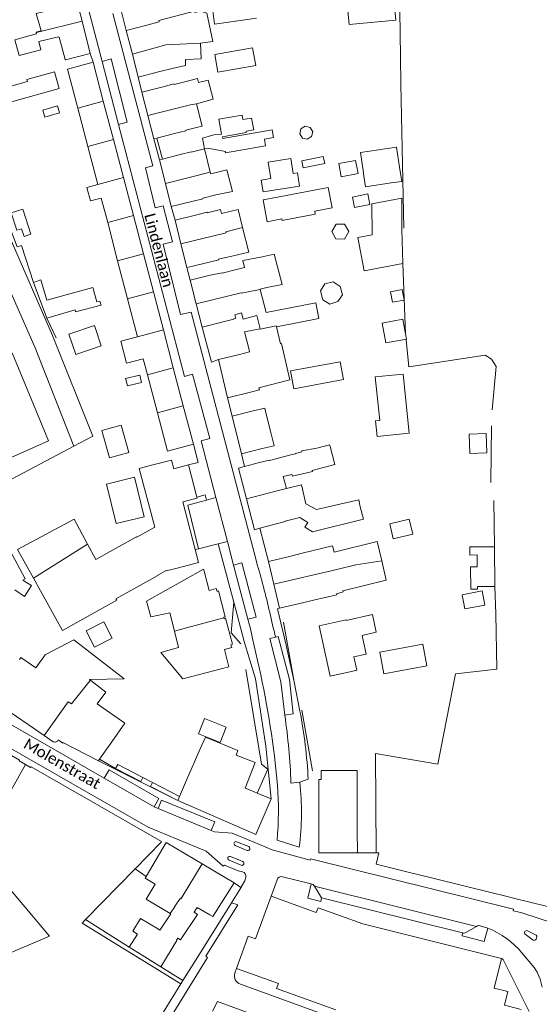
# Model space of a CAD drawing. Extents: x 177628 to 188968, y 384226 to 390673.
# Tile 152 of 256: x 183461 to 183579, y 386023 to 386248. Entities that reach past the tile are written whole.
import ezdxf

# ---------------------------------------------------------------- set-up
doc = ezdxf.new("R2010")
doc.units = 0
for name, color, linetype, lineweight in [('B01_F', 14, 'Continuous', 9), ('B01_T', 14, 'Continuous', 9), ('B02_F', 14, 'Continuous', 9), ('B07_D', 14, 'Continuous', 9), ('B07_F', 14, 'Continuous', 9), ('B11_F', 14, 'Continuous', 9), ('B11_S', 14, 'Continuous', 9), ('B14_F', 14, 'Continuous', 9), ('T01_T', 253, 'Continuous', 9), ('T02_F', 253, 'RASTER', 9), ('T03_F', 253, 'Continuous', 9), ('T03_T', 253, 'Continuous', 9), ('T04_F', 253, 'HAAG', 9), ('T05_F', 253, 'Continuous', 9), ('T05_T', 253, 'Continuous', 9), ('T22_D', 253, 'Continuous', 9), ('V00_F', 8, 'Continuous', 9), ('V00_T', 8, 'Continuous', 9), ('Z06', 7, 'Continuous', 9)]:
    doc.layers.add(name, color=color, linetype=linetype, lineweight=lineweight)
doc.styles.add('Legend', font='calibri.ttf')
doc.linetypes.add('HAAG', pattern='A,4,-1,[5,TOPOCAD.SHX,S=0.35,R=0,X=-0.35,Y=-0.35],-1', length=6)
doc.linetypes.add('RASTER', pattern='A,4,-1,[4,TOPOCAD.SHX,S=0.5,R=0,X=-0.5,Y=0],-1', length=6)

msp = doc.modelspace()

# ---------------------------------------------------------------- linework, layer by layer
at = {"layer": 'B01_F', "linetype": 'Continuous'}
for points in [[(183495.457, 386236.977), (183498.538, 386237.666)], [(183498.352, 386233.959), (183501.255, 386234.709)], [(183502.292, 386223.821), (183501.007, 386223.495)], [(183512.945, 386195.059), (183509.084, 386194.124)], [(183511.963, 386191.527), (183509.883, 386191.001)], [(183515.548, 386177.519), (183514.796, 386180.521), (183511.718, 386179.724), (183511.334, 386181.131), (183509.81, 386180.729), (183510.021, 386179.909)], [(183513.02, 386172.709), (183512.018, 386176.835), (183515.548, 386177.519)], [(183515.27, 386164.056), (183522.355, 386165.821)], [(183523.655, 386149.063), (183523.678, 386148.978), (183522.559, 386148.688)], [(183525.153, 386126.233), (183532.099, 386127.917), (183532.506, 386126.498), (183542.28, 386128.928)], [(183533.048, 386116.757), (183527.733, 386115.553)], [(183484.667, 386087.439), (183481.69, 386083.17)], [(183512.129, 386072.575), (183514.393, 386078.434), (183510.059, 386080.109), (183510.452, 386081.166), (183503.079, 386084.194), (183501.899, 386081.533)], [(183537.698, 386076.617), (183529.537, 386076.622), (183529.536, 386074.588)], [(183501.201, 386045.275), (183504.09, 386043.66)]]:
    msp.add_lwpolyline(points, dxfattribs=at)
at = {"layer": 'B01_T', "linetype": 'Continuous'}
for points in [[(183474.882, 386247.785), (183473.01, 386255.111)], [(183489.71, 386246.884), (183492.476, 386247.609), (183492.392, 386247.935), (183500.559, 386250.051), (183500.627, 386249.789)], [(183474.882, 386247.785), (183476.732, 386240.441)], [(183465.516, 386245.607), (183464.666, 386245.385), (183464.494, 386245.168)], [(183484.989, 386245.671), (183489.71, 386246.884)], [(183486.384, 386240.239), (183484.989, 386245.671)], [(183464.494, 386245.168), (183464.443, 386245.103), (183464.512, 386244.866)], [(183476.732, 386240.441), (183471.109, 386238.985), (183471.041, 386239.027), (183469.642, 386244.153), (183469.506, 386244.204), (183465.022, 386243.124)], [(183486.384, 386240.239), (183487.732, 386234.994)], [(183477.405, 386238.428), (183471.586, 386236.845), (183473.916, 386227.921)], [(183477.405, 386238.428), (183479.746, 386229.511)], [(183495.457, 386236.977), (183492.364, 386236.184)], [(183487.732, 386234.994), (183492.364, 386236.184)], [(183488.571, 386231.585), (183493.423, 386232.813)], [(183493.423, 386232.813), (183495.886, 386233.447), (183495.913, 386233.34), (183498.352, 386233.959)], [(183479.746, 386229.511), (183482.035, 386220.79)], [(183489.919, 386226.258), (183488.571, 386231.585)], [(183473.916, 386227.921), (183476.193, 386219.198)], [(183489.919, 386226.258), (183491.272, 386220.91)], [(183501.007, 386223.495), (183498.569, 386222.876), (183498.596, 386222.769), (183496.018, 386222.111)], [(183482.035, 386220.79), (183484.321, 386212.079)], [(183491.272, 386220.91), (183491.997, 386221.093)], [(183491.997, 386221.093), (183496.018, 386222.111)], [(183476.193, 386219.198), (183478.468, 386210.483)], [(183502.844, 386218.595), (183499.816, 386217.837), (183499.789, 386217.943), (183497.284, 386217.335)], [(183502.844, 386218.595), (183504.165, 386213.318)], [(183492.551, 386216.13), (183493.23, 386216.303)], [(183493.927, 386210.723), (183492.551, 386216.13)], [(183493.23, 386216.303), (183497.284, 386217.335)], [(183484.321, 386212.079), (183486.607, 386203.372)], [(183504.165, 386213.318), (183504.265, 386212.92)], [(183493.927, 386210.723), (183495.274, 386205.43)], [(183480.741, 386201.777), (183479.277, 386207.386)], [(183499.966, 386206.625), (183502.509, 386207.243), (183502.483, 386207.348), (183505.472, 386208.097)], [(183495.274, 386205.43), (183499.966, 386206.625)], [(183506.73, 386203.834), (183506.504, 386204.764), (183503.47, 386204.029), (183503.444, 386204.136), (183500.81, 386203.511)], [(183486.607, 386203.372), (183488.891, 386194.672)], [(183496.121, 386202.362), (183500.81, 386203.511)], [(183483.013, 386193.075), (183480.741, 386201.777)], [(183497.465, 386196.955), (183496.121, 386202.362)], [(183497.465, 386196.955), (183498.815, 386191.521)], [(183488.891, 386194.672), (183491.174, 386185.974)], [(183500.153, 386191.853), (183506.104, 386193.289), (183506.079, 386193.396), (183509.084, 386194.124)], [(183485.285, 386184.375), (183483.013, 386193.075)], [(183498.815, 386191.521), (183500.153, 386191.853)], [(183499.594, 386188.595), (183504.182, 386189.788)], [(183504.182, 386189.788), (183506.868, 386190.33), (183506.89, 386190.243), (183509.883, 386191.001)], [(183500.947, 386183.229), (183499.594, 386188.595)], [(183491.174, 386185.974), (183493.456, 386177.281)], [(183487.554, 386175.683), (183485.285, 386184.375)], [(183500.947, 386183.229), (183502.3, 386177.862)], [(183502.3, 386177.862), (183507.138, 386179.133)], [(183510.021, 386179.909), (183509.529, 386179.784), (183509.551, 386179.697), (183507.138, 386179.133)], [(183493.456, 386177.281), (183495.736, 386168.596)], [(183506.019, 386170.475), (183510.855, 386171.645)], [(183510.855, 386171.645), (183513.135, 386172.245), (183513.02, 386172.709)], [(183489.821, 386167), (183488.873, 386170.632)], [(183508.126, 386161.765), (183506.019, 386170.475)], [(183492.084, 386158.332), (183489.821, 386167)], [(183495.736, 386168.596), (183498.013, 386159.924)], [(183513.025, 386162.95), (183508.126, 386161.765)], [(183513.025, 386162.95), (183515.39, 386163.571), (183515.27, 386164.056)], [(183498.013, 386159.924), (183500.321, 386151.131)], [(183500.321, 386151.131), (183494.377, 386149.549), (183492.084, 386158.332)], [(183509.147, 386157.558), (183513.975, 386158.76)], [(183511.291, 386148.95), (183509.147, 386157.558)], [(183513.975, 386158.76), (183516.619, 386159.416), (183517.036, 386157.739)], [(183517.942, 386154.092), (183518.759, 386150.806), (183516.052, 386150.137)], [(183516.052, 386150.137), (183511.291, 386148.95)], [(183515.442, 386146.957), (183517.665, 386147.525), (183517.69, 386147.428), (183522.559, 386148.688)], [(183490.444, 386146.271), (183487.949, 386145.626), (183491.498, 386132.176), (183487.405, 386129.9), (183487.342, 386130.014), (183478.025, 386124.833)], [(183499.224, 386146.424), (183495.82, 386145.544), (183495.307, 386147.528), (183490.444, 386146.271)], [(183501.126, 386139.069), (183499.224, 386146.424)], [(183515.442, 386146.957), (183511.973, 386146.057)], [(183511.973, 386146.057), (183510.606, 386145.702)], [(183510.606, 386145.702), (183512.428, 386138.683)], [(183522.81, 386144.264), (183520.854, 386143.757)], [(183500.694, 386127.131), (183497.883, 386138.002), (183501.181, 386138.855), (183501.126, 386139.069)], [(183512.428, 386138.683), (183514.262, 386131.622), (183515.465, 386131.937)], [(183515.465, 386131.937), (183521.305, 386133.461), (183521.277, 386133.567), (183524.625, 386134.389), (183526.481, 386133.277), (183525.809, 386132.185), (183527.529, 386131.112), (183539.143, 386134.01), (183538.434, 386136.851)], [(183496.581, 386122.829), (183501.479, 386124.096), (183500.694, 386127.131)], [(183522.265, 386125.531), (183525.153, 386126.233)], [(183517.444, 386124.367), (183522.265, 386125.531)], [(183518.705, 386119.144), (183517.444, 386124.367)], [(183465.411, 386117.625), (183470.425, 386108.608), (183482.808, 386115.493), (183482.637, 386115.799), (183492.233, 386121.135), (183492.17, 386121.249), (183494.098, 386122.321), (183494.131, 386122.195), (183496.581, 386122.829)], [(183489.896, 386114.247), (183489.62, 386115.306), (183502.637, 386122.624), (183502.752, 386122.183)], [(183507.307, 386111.449), (183507.265, 386111.611), (183507.593, 386111.696), (183506.044, 386117.617), (183505.717, 386117.531), (183505.553, 386118.155), (183503.915, 386117.727), (183502.752, 386122.183)], [(183518.705, 386119.144), (183520.023, 386113.685)], [(183520.023, 386113.685), (183524.923, 386114.868)], [(183524.923, 386114.868), (183527.733, 386115.553)], [(183489.896, 386114.247), (183490.566, 386111.684)], [(183507.307, 386111.449), (183507.35, 386111.287), (183507.677, 386111.373), (183509.229, 386105.44), (183508.902, 386105.355), (183509.07, 386104.71), (183507.411, 386104.278), (183508.443, 386100.328), (183497.934, 386097.584)], [(183533.862, 386110.719), (183529.076, 386109.673), (183531.592, 386098.158), (183536.425, 386099.214)], [(183533.862, 386110.719), (183535.176, 386111.016), (183535.2, 386110.908), (183541.207, 386112.234), (183542.097, 386108.203), (183538.843, 386107.484), (183539.785, 386103.217), (183536.992, 386102.601), (183537.676, 386099.504), (183536.425, 386099.214)], [(183457.505, 386090.645), (183466.262, 386084.606)], [(183461.952, 386077.979), (183460.52, 386078.821), (183460.599, 386078.974), (183449.221, 386085.516)], [(183466.262, 386084.606), (183468.315, 386083.19)], [(183469.439, 386083.588), (183470.494, 386082.853), (183470.515, 386083.025), (183478.635, 386078.79)], [(183478.908, 386079.182), (183481.69, 386083.17)], [(183501.899, 386081.533), (183498.722, 386074.37)], [(183478.635, 386078.79), (183478.908, 386079.182)], [(183463.256, 386077.449), (183463.148, 386077.275), (183461.952, 386077.979)], [(183487.002, 386054.143), (183492.924, 386060.201), (183493.025, 386060.373), (183463.256, 386077.449)], [(183497.146, 386070.693), (183498.722, 386074.37)], [(183528.937, 386074.586), (183529.536, 386074.588)], [(183537.775, 386057.827), (183528.984, 386057.803), (183528.937, 386074.586)], [(183537.707, 386074.623), (183537.76, 386062.905)], [(183512.129, 386072.575), (183513.479, 386072.008)], [(183496.749, 386069.768), (183497.146, 386070.693)], [(183518.121, 386070.155), (183514.598, 386061.972), (183496.749, 386069.768)], [(183513.479, 386072.008), (183514.92, 386071.433)], [(183514.92, 386071.433), (183518.121, 386070.155)], [(183453.689, 386055.067), (183467.442, 386038.75), (183455.053, 386033.515), (183444.513, 386048.285), (183438.815, 386053.537), (183433.305, 386064.999)], [(183537.76, 386062.905), (183537.775, 386057.827)], [(183489.529, 386052.409), (183494.075, 386060.147)], [(183494.075, 386060.147), (183502.329, 386055.262)], [(183475.662, 386042.541), (183487.002, 386054.143)], [(183509.65, 386050.93), (183502.329, 386055.262)], [(183489.294, 386052.009), (183489.529, 386052.409)], [(183504.09, 386043.66), (183504.78, 386043.26), (183509.65, 386050.93)], [(183518.06, 386047.913), (183514.491, 386038.149), (183512.85, 386038.758), (183510.185, 386031.405)], [(183570.711, 386033.673), (183539.027, 386041.549), (183528.792, 386045.249), (183528.355, 386044.15), (183518.06, 386047.913)], [(183474.884, 386041.745), (183475.662, 386042.541)], [(183497.424, 386027.877), (183474.884, 386041.745)], [(183492.313, 386040.364), (183492.643, 386040.161)], [(183496.434, 386037.825), (183496.57, 386037.741), (183492.89, 386031.771)], [(183492.89, 386031.771), (183488.634, 386034.394)], [(183575.179, 386022.015), (183571.406, 386022.981), (183572.169, 386026.119), (183569.041, 386026.894), (183570.711, 386033.673)], [(183510.185, 386031.405), (183519.733, 386027.929), (183519.336, 386026.826), (183532.839, 386021.922)], [(183507.806, 385968.779), (183488.768, 386013.807), (183497.424, 386027.877)]]:
    msp.add_lwpolyline(points, dxfattribs=at)
msp.add_arc((183468.693, 386083.908), 0.812, 242.22427, 336.77307, dxfattribs=at)
at = {"layer": 'B02_F', "linetype": 'Continuous'}
for points in [[(183504.667, 386250.777), (183505.175, 386247.146), (183514.703, 386248.478)], [(183513.845, 386241.678), (183505.183, 386240.16), (183505.89, 386236.123), (183514.552, 386237.641)], [(183462.302, 386234.463), (183468.582, 386236.222), (183469.657, 386232.386)], [(183533.865, 386170.007), (183522.47, 386167.885), (183523.233, 386163.79), (183534.628, 386165.912)], [(183552.725, 386105.481), (183542.868, 386103.649), (183543.785, 386098.72), (183553.642, 386100.552)]]:
    msp.add_lwpolyline(points, dxfattribs=at)
at = {"layer": 'B07_D', "linetype": 'Continuous'}
for points in [[(183474.882, 386247.785), (183464.494, 386245.168)], [(183486.384, 386240.239), (183494.061, 386242.41), (183501.966, 386242.776)], [(183473.916, 386227.921), (183479.746, 386229.511)], [(183489.919, 386226.258), (183499.682, 386228.716), (183501.039, 386228.894)], [(183476.193, 386219.198), (183482.035, 386220.79)], [(183484.321, 386212.079), (183478.468, 386210.483)], [(183493.927, 386210.723), (183504.165, 386213.318)], [(183480.741, 386201.777), (183486.607, 386203.372)], [(183507.733, 386199.696), (183511.546, 386200.65)], [(183497.465, 386196.955), (183507.798, 386199.43), (183507.733, 386199.696)], [(183483.013, 386193.075), (183488.891, 386194.672)], [(183485.285, 386184.375), (183491.174, 386185.974)], [(183500.947, 386183.229), (183511.208, 386185.767), (183511.228, 386185.69), (183515.607, 386186.508)], [(183515.548, 386177.519), (183515.569, 386177.435), (183519.246, 386178.161), (183519.294, 386177.962)], [(183487.554, 386175.683), (183493.456, 386177.281)], [(183489.821, 386167), (183495.736, 386168.596)], [(183492.084, 386158.332), (183498.013, 386159.924)], [(183523.655, 386149.063), (183525.095, 386149.432), (183525.066, 386149.62), (183528.481, 386150.249)], [(183512.428, 386138.683), (183519.421, 386140.523), (183521.565, 386141.037)], [(183463.772, 386120.572), (183476.144, 386128.349)], [(183518.705, 386119.144), (183533.081, 386122.52), (183537.456, 386123.628), (183543.331, 386124.511)], [(183498.749, 386109.21), (183507.307, 386111.449)], [(183466.262, 386084.606), (183471.748, 386092.267), (183472.475, 386091.808), (183476.716, 386097.185), (183476.876, 386097.192)], [(183453.689, 386055.067), (183455.955, 386057.012), (183452.041, 386061.138), (183458.288, 386071.407), (183461.952, 386077.979)], [(183495.025, 386043.914), (183496.152, 386045.594), (183496.102, 386045.625), (183497.368, 386047.431), (183497.532, 386047.334), (183502.329, 386055.262)]]:
    msp.add_lwpolyline(points, dxfattribs=at)
at = {"layer": 'B07_F', "linetype": 'Continuous'}
msp.add_lwpolyline([(183498.749, 386109.21), (183495.989, 386108.468)], dxfattribs=at)
at = {"layer": 'B11_F', "linetype": 'Continuous'}
for points in [[(183516.028, 386193.992), (183518.775, 386194.595)], [(183517.036, 386157.739), (183517.942, 386154.092)], [(183531.527, 386150.648), (183531.428, 386151.025), (183528.481, 386150.249)], [(183522.81, 386144.264), (183522.942, 386143.831), (183527.521, 386144.94), (183527.464, 386145.157), (183532.616, 386146.513), (183531.527, 386150.648)], [(183525.002, 386141.893), (183521.565, 386141.037)], [(183525.002, 386141.893), (183525.991, 386137.54), (183528.472, 386136.209), (183538.084, 386138.44), (183538.434, 386136.851)], [(183490.566, 386111.684), (183494.943, 386112.656), (183495.989, 386108.468)], [(183495.989, 386108.468), (183496.931, 386104.692), (183492.861, 386103.532), (183497.934, 386097.584)], [(183492.313, 386040.364), (183488.268, 386042.834), (183486.515, 386039.87), (183487.525, 386039.237), (183485.673, 386036.219)], [(183485.673, 386036.219), (183488.634, 386034.394)]]:
    msp.add_lwpolyline(points, dxfattribs=at)
at = {"layer": 'B11_S', "linetype": 'Continuous'}
for points in [[(183465.516, 386245.607), (183464.436, 386249.562), (183467.887, 386250.412)], [(183501.966, 386242.776), (183504.763, 386243.171), (183503.386, 386249.586), (183501.95, 386250.105), (183500.627, 386249.789)], [(183463.055, 386244.515), (183459.542, 386243.52), (183460.485, 386239.932), (183465.487, 386241.247), (183465.022, 386243.124)], [(183463.055, 386244.515), (183464.512, 386244.866)], [(183498.538, 386237.666), (183498.505, 386239.022), (183502.124, 386239.216), (183501.966, 386242.776)], [(183501.039, 386228.894), (183501.027, 386228.941), (183504.83, 386229.963), (183503.709, 386234.31), (183501.486, 386233.767), (183501.255, 386234.709)], [(183502.292, 386223.821), (183501.039, 386228.894)], [(183505.472, 386208.097), (183509.233, 386208.885), (183507.973, 386213.859), (183504.265, 386212.92)], [(183478.468, 386210.483), (183476.007, 386209.812), (183476.828, 386206.733), (183479.277, 386207.386)], [(183506.73, 386203.834), (183510.513, 386204.78), (183511.546, 386200.65)], [(183512.945, 386195.059), (183511.546, 386200.65)], [(183516.028, 386193.992), (183511.626, 386193.111), (183511.963, 386191.527)], [(183517.08, 386186.944), (183520.56, 386187.62), (183518.775, 386194.595)], [(183515.607, 386186.508), (183515.593, 386186.564), (183517.08, 386186.944)], [(183519.294, 386177.962), (183528.942, 386179.834), (183528.299, 386183.465), (183516.966, 386181.247), (183515.607, 386186.508)], [(183522.355, 386165.821), (183520.411, 386174.181), (183520.219, 386174.117), (183519.294, 386177.962)], [(183487.554, 386175.683), (183483.709, 386174.674), (183485.074, 386169.629), (183488.873, 386170.632)], [(183521.565, 386141.037), (183520.854, 386143.757)], [(183478.025, 386124.833), (183476.144, 386128.349)], [(183543.331, 386124.511), (183542.28, 386128.928)], [(183533.048, 386116.757), (183532.976, 386116.984), (183534.549, 386117.39), (183534.474, 386117.665), (183544.386, 386120.078), (183543.331, 386124.511)], [(183463.772, 386120.572), (183465.411, 386117.625)], [(183476.876, 386097.192), (183476.585, 386097.419), (183484.497, 386097.541), (183473.044, 386106.475), (183466.473, 386102.996), (183464.365, 386100.029), (183460.87, 386102.388), (183460.61, 386101.98)], [(183484.667, 386087.439), (183478.336, 386091.871), (183480.29, 386094.534), (183476.876, 386097.192)], [(183537.707, 386074.623), (183537.698, 386076.617)], [(183489.294, 386052.009), (183491.566, 386050.64), (183489.519, 386047.185), (183495.025, 386043.914)], [(183501.201, 386045.275), (183500.495, 386044.241), (183501.289, 386043.688), (183497.4, 386037.909), (183496.745, 386038.336), (183496.434, 386037.825)], [(183495.025, 386043.914), (183495.134, 386043.849), (183492.643, 386040.161)]]:
    msp.add_lwpolyline(points, dxfattribs=at)
at = {"layer": 'B14_F', "linetype": 'Continuous'}
for points in [[(183546.537, 386248.014), (183545.822, 386255.893), (183535.166, 386254.926), (183535.881, 386247.047), (183546.537, 386248.014)], [(183513.845, 386241.678), (183514.552, 386237.641)], [(183462.302, 386234.463), (183462.434, 386233.995), (183457.853, 386232.71), (183458.797, 386229.345), (183469.657, 386232.386)], [(183469.725, 386226.836), (183469.254, 386228.448), (183465.928, 386227.477), (183466.399, 386225.865), (183469.725, 386226.836)], [(183506.935, 386221.396), (183512.398, 386222.358), (183512.343, 386222.67), (183514.096, 386222.978), (183513.623, 386225.665), (183511.602, 386225.309), (183511.424, 386226.318), (183506.101, 386225.381), (183506.707, 386222.007)], [(183502.844, 386218.595), (183503.984, 386218.718), (183507.626, 386218.033), (183507.677, 386217.74), (183516.8, 386219.346), (183516.536, 386220.848), (183518.643, 386221.219), (183518.334, 386222.977), (183507.008, 386220.983), (183506.935, 386221.396)], [(183524.605, 386222.089), (183525.202, 386221.1), (183526.324, 386220.822), (183527.312, 386221.419), (183527.589, 386222.541), (183526.992, 386223.53), (183525.87, 386223.808), (183524.882, 386223.211), (183524.605, 386222.089)], [(183506.707, 386222.007), (183505.015, 386221.862), (183502.429, 386221.086), (183502.844, 386218.595)], [(183546.745, 386219.018), (183538.492, 386217.802)], [(183546.745, 386219.018), (183547.43, 386214.475)], [(183524.536, 386210.129), (183524.06, 386213.178), (183523.124, 386213.032), (183522.601, 386216.385), (183517.39, 386215.571), (183517.976, 386211.818), (183515.809, 386211.479), (183516.223, 386208.834), (183524.536, 386210.129)], [(183525.066, 386215.859), (183525.388, 386214.297), (183530.316, 386215.313), (183529.994, 386216.875), (183525.066, 386215.859)], [(183539.172, 386213.181), (183538.492, 386217.802)], [(183534.09, 386212.269), (183533.539, 386215.242), (183537.37, 386215.948), (183537.921, 386212.975), (183534.09, 386212.269)], [(183547.43, 386214.475), (183547.924, 386211.2), (183545.46, 386210.827)], [(183539.172, 386213.181), (183539.211, 386212.918)], [(183539.211, 386212.918), (183539.648, 386209.949), (183545.46, 386210.827)], [(183520.483, 386202.627), (183520.562, 386202.22), (183528.153, 386203.688), (183528.021, 386204.371), (183531.995, 386205.14), (183531.089, 386209.825), (183519.524, 386207.588)], [(183519.524, 386207.588), (183516.23, 386206.951), (183517.189, 386201.99), (183520.483, 386202.627)], [(183536.623, 386207.624), (183537.12, 386205.217), (183540.635, 386205.943), (183540.138, 386208.35), (183536.623, 386207.624)], [(183547.9, 386200.19), (183547.936, 386207.344), (183541.104, 386206.057), (183541.16, 386198.989)], [(183461.375, 386204.874), (183458.725, 386204.038), (183459.992, 386200.021), (183461.09, 386200.367), (183461.636, 386198.636), (183463.188, 386199.126), (183461.375, 386204.874)], [(183531.905, 386199.737), (183532.867, 386198.041), (183534.816, 386198.026), (183535.803, 386199.707), (183534.841, 386201.403), (183532.892, 386201.418), (183531.905, 386199.737)], [(183541.16, 386198.989), (183537.894, 386198.407)], [(183537.894, 386198.407), (183539.305, 386190.785), (183548.137, 386192.444)], [(183548.137, 386192.444), (183547.9, 386200.19)], [(183463.771, 386188.118), (183465.473, 386188.693), (183466.824, 386184.085), (183477.36, 386186.947), (183478.263, 386183.649), (183478.944, 386183.853), (183479.238, 386182.924), (183473.401, 386181.425), (183473.286, 386181.857), (183466.807, 386179.945)], [(183466.807, 386179.945), (183463.771, 386188.118)], [(183532.21, 386188.254), (183533.869, 386187.152), (183534.365, 386185.3), (183533.341, 386183.765), (183531.46, 386183.149), (183529.91, 386184.112), (183529.365, 386186.216), (183530.317, 386187.784), (183532.21, 386188.254)], [(183545.347, 386185.98), (183545.788, 386183.592), (183548.454, 386184.083), (183548.013, 386186.471), (183545.347, 386185.98)], [(183471.893, 386176.265), (183477.728, 386178.24), (183479.284, 386173.644), (183473.449, 386171.669), (183471.893, 386176.265)], [(183548.773, 386176.365), (183548.167, 386179.688), (183543.445, 386178.827), (183544.269, 386174.308), (183548.991, 386175.169)], [(183548.991, 386175.169), (183548.773, 386176.365)], [(183533.865, 386170.007), (183534.628, 386165.912)], [(183484.91, 386165.911), (183485.234, 386164.516), (183488.461, 386165.267), (183488.075, 386166.928), (183484.848, 386166.178)], [(183548.241, 386167.187), (183549.624, 386153.648), (183542.294, 386152.9), (183541.926, 386156.497), (183542.876, 386156.594), (183541.86, 386166.535), (183548.241, 386167.187)], [(183484.848, 386166.178), (183484.91, 386165.911)], [(183483.807, 386155.525), (183479.431, 386154.306), (183481.17, 386148.064), (183485.546, 386149.283), (183483.807, 386155.525)], [(183563.322, 386153.449), (183563.498, 386149), (183567.339, 386149.151), (183567.163, 386153.6), (183563.322, 386153.449)], [(183476.144, 386128.349), (183473.111, 386134.021), (183460.149, 386127.088), (183463.772, 386120.572)], [(183549.629, 386134.024), (183545.17, 386132.995), (183545.962, 386129.563), (183550.421, 386130.591), (183549.629, 386134.024)], [(183462.212, 386119.589), (183461.352, 386120.12), (183461.865, 386120.386), (183457.687, 386128.261), (183457.313, 386128.079), (183455.879, 386130.319)], [(183566.748, 386118.634), (183565.235, 386118.621), (183565.24, 386118.039), (183563.681, 386118.026), (183563.637, 386123.121), (183565.126, 386123.134), (183565.103, 386125.841), (183563.486, 386125.827), (183563.47, 386127.685), (183567.009, 386127.716)], [(183567.009, 386127.716), (183569.116, 386127.729)], [(183569.116, 386127.729), (183569.196, 386118.621)], [(183459.53, 386117.88), (183461.737, 386116.359), (183463.32, 386118.905), (183462.212, 386119.589)], [(183566.903, 386114.38), (183566.291, 386117.622), (183561.692, 386116.755), (183562.304, 386113.513), (183566.903, 386114.38)], [(183568.763, 386118.617), (183566.748, 386118.634)], [(183569.196, 386118.621), (183568.763, 386118.617)], [(183479.858, 386110.588), (183481.782, 386106.824), (183477.758, 386104.767), (183475.834, 386108.532), (183479.858, 386110.588)], [(183552.725, 386105.481), (183553.642, 386100.552)], [(183501.493, 386084.966), (183506.44, 386083.01), (183507.827, 386086.517), (183502.881, 386088.473), (183501.493, 386084.966)]]:
    msp.add_lwpolyline(points, dxfattribs=at)
at = {"layer": 'T01_T', "linetype": 'Continuous'}
msp.add_lwpolyline([(183501.325, 386034.072), (183506.536, 386042.334)], dxfattribs=at)
at = {"layer": 'T02_F', "linetype": 'RASTER'}
msp.add_lwpolyline([(183569.373, 386112.413), (183569.656, 386099.746), (183560.189, 386098.673), (183556.182, 386078.043), (183541.893, 386080.523), (183542.038, 386057.795)], dxfattribs=at)
at = {"layer": 'T03_F', "linetype": 'Continuous'}
for points in [[(183547.596, 386239.652), (183547.449, 386250.124)], [(183547.684, 386233.381), (183548.36, 386200.535)], [(183566.965, 386171.528), (183568.401, 386170.585), (183569.486, 386168.913), (183568.546, 386159.028)], [(183568.416, 386155.374), (183568.223, 386142.44)], [(183486.894, 386143.604), (183480.453, 386142.041), (183482.647, 386132.998), (183489.088, 386134.561), (183486.894, 386143.604)], [(183568.967, 386138.306), (183569.116, 386127.729)], [(183501.46, 386127.252), (183505.975, 386128.388)], [(183501.46, 386127.252), (183500.694, 386127.131)], [(183511.164, 386105.526), (183508.946, 386108.06), (183509.526, 386115.055)], [(183523.329, 386096.888), (183520.893, 386110.515)], [(183483.028, 386077.954), (183488.748, 386075.012)], [(183488.748, 386075.012), (183490.95, 386073.879)], [(183490.95, 386073.879), (183497.146, 386070.693)]]:
    msp.add_lwpolyline(points, dxfattribs=at)
at = {"layer": 'T03_T', "linetype": 'Continuous'}
for points in [[(183499.224, 386146.424), (183501.393, 386146.985), (183500.321, 386151.131)], [(183505.975, 386128.388), (183509.526, 386115.055)]]:
    msp.add_lwpolyline(points, dxfattribs=at)
at = {"layer": 'T04_F', "linetype": 'HAAG'}
for points in [[(183548.952, 386175.025), (183549.512, 386168.793), (183566.965, 386171.528)], [(183527.547, 386076.5), (183525.055, 386090.38)]]:
    msp.add_lwpolyline(points, dxfattribs=at)
at = {"layer": 'T05_F', "linetype": 'Continuous'}
for points in [[(183547.684, 386233.381), (183547.596, 386239.652)], [(183491.997, 386221.093), (183493.23, 386216.303)], [(183463.771, 386188.118), (183461.037, 386196.537), (183460.029, 386196.27), (183453.634, 386213.075), (183452.795, 386212.729), (183451.59, 386215.46)], [(183548.137, 386192.444), (183548.773, 386176.365)], [(183466.807, 386179.945), (183468.957, 386175.477)], [(183569.196, 386118.621), (183569.373, 386112.413)], [(183514.92, 386071.433), (183517.285, 386076.881), (183515.913, 386078.072), (183512.325, 386099.685)], [(183478.908, 386079.182), (183482.521, 386077.083)], [(183482.521, 386077.083), (183483.028, 386077.954)], [(183487.002, 386054.143), (183489.525, 386052.412)], [(183485.673, 386036.219), (183475.663, 386042.541)]]:
    msp.add_lwpolyline(points, dxfattribs=at)
at = {"layer": 'T05_T', "linetype": 'Continuous'}
msp.add_lwpolyline([(183497.922, 386028.668), (183492.89, 386031.771)], dxfattribs=at)
at = {"layer": 'T22_D', "linetype": 'Continuous'}
msp.add_lwpolyline([(183511.186, 386049.912), (183509.65, 386050.93)], dxfattribs=at)
at = {"layer": 'V00_F', "linetype": 'Continuous'}
for points in [[(183479.456, 386238.608), (183481.571, 386239.204), (183485.211, 386224.739), (183483.218, 386224.203)], [(183491.029, 386214.75), (183489.365, 386214.313), (183491.586, 386205.146), (183493.433, 386205.574)], [(183455.905, 386204.043), (183448.232, 386200.938), (183450.189, 386196.377), (183453.347, 386197.61), (183464.184, 386173.172)], [(183495.571, 386197.415), (183493.381, 386196.847), (183497.398, 386180.754), (183499.789, 386181.316)], [(183473.04, 386150.739), (183477.313, 386153.007), (183468.12, 386176.01)], [(183458.932, 386172.056), (183467.218, 386151.89), (183458.693, 386148.124), (183451.905, 386164.318)], [(183464.184, 386173.172), (183473.04, 386150.739)], [(183498.253, 386166.635), (183500.121, 386167.173), (183504.064, 386152.436), (183502.097, 386151.915)], [(183450.038, 386156.986), (183456.349, 386141.883), (183473.04, 386150.739)], [(183503.313, 386138.387), (183499.011, 386137.257), (183501.46, 386127.252)], [(183512.782, 386111.199), (183514.627, 386111.643), (183511.356, 386124.034), (183509.517, 386123.502)], [(183482.521, 386077.083), (183488.317, 386074.103), (183488.748, 386075.012)], [(183524.626, 386073.907), (183526.54, 386074.595)], [(183496.749, 386069.768), (183490.526, 386072.967), (183490.95, 386073.879)], [(183573.436, 386047.442), (183571.652, 386047.884)], [(183570.711, 386033.673), (183570.922, 386033.62), (183571.057, 386033.395), (183577.019, 386021.536)]]:
    msp.add_lwpolyline(points, dxfattribs=at)
at = {"layer": 'V00_T', "linetype": 'Continuous'}
for points in [[(183479.456, 386238.608), (183469.715, 386275.909)], [(183483.879, 386249.949), (183484.989, 386245.671)], [(183491.029, 386214.75), (183481.911, 386249.551)], [(183476.732, 386240.441), (183477.405, 386238.428)], [(183483.218, 386224.203), (183479.456, 386238.608)], [(183487.732, 386234.994), (183488.571, 386231.585)], [(183498.253, 386166.635), (183483.218, 386224.203)], [(183491.272, 386220.91), (183492.551, 386216.13)], [(183495.571, 386197.415), (183493.433, 386205.574)], [(183495.274, 386205.43), (183496.121, 386202.362)], [(183468.12, 386176.01), (183455.905, 386204.043)], [(183498.815, 386191.521), (183499.594, 386188.595)], [(183514.711, 386124.366), (183499.789, 386181.316)], [(183502.3, 386177.862), (183504.45, 386169.92), (183506.019, 386170.475)], [(183508.126, 386161.765), (183509.147, 386157.558)], [(183505.482, 386138.953), (183502.097, 386151.915)], [(183511.291, 386148.95), (183511.973, 386146.057)], [(183501.126, 386139.069), (183502.99, 386139.6), (183503.313, 386138.387)], [(183505.482, 386138.953), (183503.313, 386138.387)], [(183508.096, 386128.942), (183505.482, 386138.953)], [(183515.465, 386131.937), (183517.444, 386124.367)], [(183508.096, 386128.942), (183505.975, 386128.388)], [(183509.517, 386123.502), (183508.096, 386128.942)], [(183509.517, 386123.502), (183511.85, 386114.57), (183512.782, 386111.199)], [(183509.526, 386115.055), (183511.91, 386106.1), (183514.5, 386097.52), (183516.89, 386082.13), (183518.121, 386070.155)], [(183520.023, 386113.685), (183519.53, 386113.56)], [(183519.53, 386113.56), (183521.522, 386105.245), (183523.329, 386096.888)], [(183513.82, 386106.771), (183513.326, 386108.991), (183512.782, 386111.199)], [(183519.057, 386107.062), (183517.766, 386106.729), (183520.325, 386096.853), (183521.177, 386089.227)], [(183521.177, 386089.227), (183523.146, 386089.531), (183522.244, 386097.391), (183519.682, 386107.223), (183519.057, 386107.062)], [(183479.97, 386074.869), (183442.951, 386096.118), (183440.171, 386097.698), (183439.724, 386098.074)], [(183523.329, 386096.888), (183524.639, 386090.183)], [(183511.527, 386053.465), (183510.553, 386053.707), (183507.389, 386055.006), (183507.148, 386054.76), (183503.205, 386058.164), (183489.96, 386063.64), (183454.939, 386083.673)], [(183478.635, 386078.79), (183496.749, 386069.768)], [(183519.531, 386073.265), (183518.869, 386079.897)], [(183491.388, 386068.316), (183492.457, 386070.192), (183481.059, 386076.732), (183479.97, 386074.869)], [(183479.97, 386074.869), (183491.388, 386068.316)], [(183524.626, 386073.907), (183522.599, 386073.749)], [(183504.405, 386062.871), (183505.239, 386064.851), (183493.069, 386069.86), (183492.255, 386067.907)], [(183492.255, 386067.907), (183491.388, 386068.316)], [(183492.255, 386067.907), (183504.405, 386062.871)], [(183504.405, 386062.871), (183505.13, 386062.57), (183509.19, 386062.27)], [(183509.19, 386062.27), (183513.943, 386060.325)], [(183512.6, 386058.359), (183509.841, 386059.504)], [(183510.186, 386060.342), (183512.953, 386059.233)], [(183513.943, 386060.325), (183518.325, 386058.45), (183527.003, 386056.139), (183527.088, 386056.456), (183573.421, 386044.916), (183573.344, 386044.575), (183575.093, 386044.174)], [(183519.443, 386060.682), (183524.507, 386059.1)], [(183508.82, 386056.956), (183511.58, 386055.814)], [(183537.775, 386057.827), (183542.038, 386057.795)], [(183542.038, 386057.795), (183542.705, 386057.79)], [(183548.78, 386053.536), (183542.065, 386055.191), (183542.705, 386057.79)], [(183511.238, 386054.967), (183508.462, 386056.099)], [(183511.186, 386049.912), (183512.067, 386051.397), (183512.261, 386052.265)], [(183527.254, 386050.712), (183520.7, 386052.339)], [(183548.78, 386053.536), (183555.302, 386051.929)], [(183555.302, 386051.929), (183561.823, 386050.321)], [(183511.27, 386050.039), (183509.011, 386046.397)], [(183519.439, 386051.661), (183518.06, 386047.913)], [(183529.603, 386047.521), (183529.404, 386046.683), (183526.485, 386047.419), (183527.254, 386050.712)], [(183529.603, 386047.521), (183527.991, 386050.167)], [(183565.002, 386040.993), (183527.991, 386050.167)], [(183568.539, 386048.666), (183561.823, 386050.321)], [(183561.817, 386039.531), (183529.603, 386047.521)], [(183568.539, 386048.666), (183571.652, 386047.884)], [(183573.436, 386047.442), (183588.346, 386043.819)], [(183510.475, 386045.887), (183503.153, 386034.18)], [(183506.536, 386042.334), (183509.011, 386046.397)], [(183510.475, 386045.887), (183509.011, 386046.397)], [(183583.931, 386041.244), (183575.093, 386044.174)], [(183567.566, 386040.575), (183566.773, 386037.539), (183561.69, 386038.809), (183561.817, 386039.531)], [(183565.002, 386040.993), (183562.565, 386039.612)], [(183567.566, 386040.575), (183565.857, 386041.126)], [(183577.908, 386037.824), (183576.101, 386039.181)], [(183576.639, 386039.981), (183578.446, 386039.095)], [(183578.689, 386038.376), (183578.58, 386038.108)], [(183491.781, 386014.878), (183503.57, 386033.918), (183503.153, 386034.18)], [(183497.922, 386028.668), (183501.325, 386034.072)], [(183578.874, 386030.515), (183578.181, 386031.594), (183575.375, 386034.964)], [(183509.802, 386030.344), (183510.185, 386031.405)], [(183580.021, 386027.114), (183579.539, 386028.95), (183578.874, 386030.515)], [(183497.424, 386027.877), (183497.922, 386028.668)], [(183532.221, 386020.081), (183511.045, 386027.797)], [(183504.663, 386021.62), (183505.835, 386023.839), (183515.548, 386020.235)]]:
    msp.add_lwpolyline(points, dxfattribs=at)
for centre, radius, start, end in [((183330.281, 386069.982), 192.281, 12.8442, 16.42961), ((182746.443, 385931.896), 792.221, 12.77408, 13.194467), ((183273.549, 386047.718), 247.421, 7.47282, 13.80819), ((183418.614, 386069.343), 108.054, 2.78596, 11.12013), ((183393.186, 386069.664), 129.477, 1.80804, 8.69028), ((183439.222, 386067.535), 80.514, 355.11742, 4.08119), ((183463.472, 386066.994), 61.543, 352.63001, 6.44906), ((183510.015, 386059.922), 0.453, 67.82311, 247.4235), ((183512.781, 386058.794), 0.471, 247.43403, 68.57938), ((183508.638, 386056.529), 0.464, 66.86006, 247.79581), ((183511.41, 386055.39), 0.457, 247.81459, 68.20986), ((183511.278, 386052.488), 1.008, 347.21085, 75.69462), ((183520.414, 386051.359), 1.021, 73.72951, 162.80153), ((183527.084, 386049.712), 1.014, 26.65707, 80.37823), ((183565.577, 386040.112), 1.052, 74.55984, 123.12379), ((183560.559, 386022.584), 19.307, 39.88202, 68.72123), ((183562.109, 386040.33), 0.851, 249.9455, 302.41532), ((183576.426, 386039.544), 0.487, 64.01255, 228.14578), ((183578.244, 386038.626), 0.511, 330.67623, 66.67113), ((183578.109, 386038.285), 0.503, 246.40982, 339.40987), ((183511.7, 386029.693), 2.006, 161.07363, 250.95345)]:
    msp.add_arc(centre, radius, start, end, dxfattribs=at)

# ---------------------------------------------------------------- texts
at = {"layer": 'Z06', "linetype": 'Continuous', "style": 'Legend'}
for s, rotation, p in [('Lindenlaan', 284.59196, (183489.094, 386203.506)), ('Molenstraat', 330.20538, (183461.285, 386081.939))]:
    msp.add_text(s, height=2.5, rotation=rotation, dxfattribs=at).set_placement(p)

doc.saveas('drawing.dxf')
